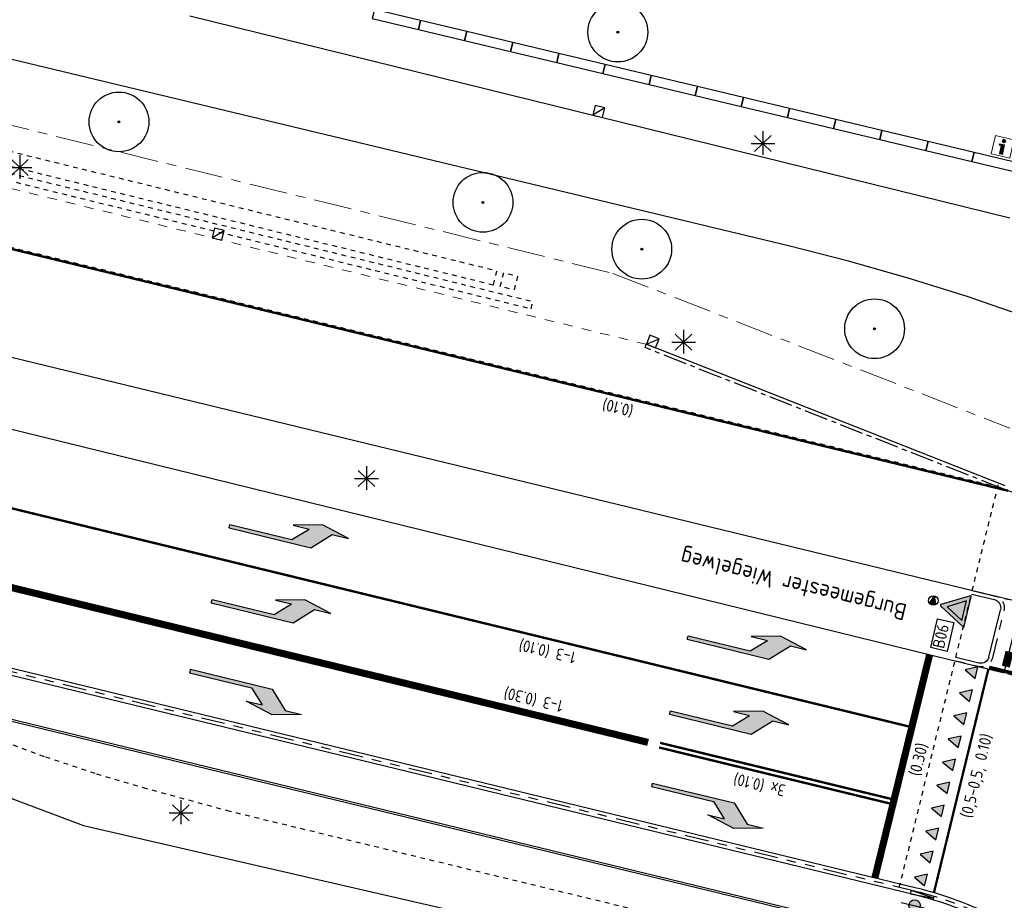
# Model space of a CAD drawing. Header units: metres. Extents: x 116958 to 118326, y 475500 to 477904.
# Tile 92 of 256: x 117458 to 117500, y 476384 to 476421. Entities that reach past the tile are written whole.
import ezdxf

# ---------------------------------------------------------------- set-up
doc = ezdxf.new("R2010")
doc.units = ezdxf.units.M
doc.header["$LTSCALE"] = 0.2
for name, pattern in [('200-03-03', [3, 1.5, -1.5]), ('200-05-05', [5, 2.5, -2.5]), ('200-1-3', [20, 5, -15]), ('CENTER', [8, 5, -1, 1, -1]), ('HIDDEN', [4, 2, -2]), ('MATGRENS', [2, 1, -1]), ('VH-BUSHALTEBAND-SO', [4, 2, -2]), ('VH-OPSLUITBAND_80X200', [14, 8, -2, 2, -2]), ('VH-TROTTOIRBAND_130-150', [15, 5, -2, 2, -2, 2, -2])]:
    doc.linetypes.add(name, pattern=pattern)
doc.layers.get('0').update_dxf_attribs({"color": 6})
for name, color, linetype in [('B-WE-GR-BOOM-G', 252, 'Continuous'), ('B-WE-IE-MEUBILAIR_WEGMEUBILAIR_LICHTMAST-G', 252, 'Continuous'), ('B-WE-OG-STRAATNAAM-T35', 3, 'Continuous'), ('B-WE-RI-HWA_KOLK_TROTTOIRKOLK-G', 252, 'Continuous'), ('B-WE-VH-GOOT_TEGEL-150', 252, 'CENTER'), ('B-WE-VH-KANTOPSLUITING_TROTTOIRBAND_130X150_250-G', 252, 'Continuous'), ('B-WE-VH-MATERIAALGRENS-G', 252, 'MATGRENS'), ('B-WE-VH-VERHARDING_ASFALT-GV', 252, 'Continuous'), ('N-WE-IE-MEUBILAIR_WEGMEUBILAIR_LICHTMAST-G', 2, 'Continuous'), ('N-WE-IE-MEUBILAIR_WEGMEUBILAIR_VERKEERSBORD-G', 7, 'Continuous'), ('N-WE-IE-MEUBILAIR_WEGMEUBILAIR_VERKEERSBORD-PAAL', 2, 'Continuous'), ('N-WE-VH-GOOT_TEGEL-150', 251, 'Continuous'), ('N-WE-VH-KANTOPSLUITING_ACHTERKANTBAND-G', 251, 'Continuous'), ('N-WE-VH-KANTOPSLUITING_OPSLUITBAND_80X200-G', 251, 'Continuous'), ('N-WE-VH-KANTOPSLUITING_TROTTOIRBAND_130 150-G', 251, 'VH-TROTTOIRBAND_130-150'), ('N-WE-VH-KANTOPSLUITING_TROTTOIRBAND_130 150-VERLAADG', 251, 'HIDDEN'), ('N-WE-VH-KANTVERHARDING_TEGEL_NOPPENTEGEL', 1, 'Continuous'), ('N-WE-VH-MATERIAALGRENS-G', 251, 'MATGRENS'), ('N-WE-VH-PARKBAND-G', 7, 'Continuous'), ('N-WE-VW-MARKERING_DWARS_DRIEHOEK_5050-S', 1, 'Continuous'), ('N-WE-VW-MARKERING_DWARS_OVERSTEEK_VOETGANGERS-G', 1, '200-03-03'), ('N-WE-VW-MARKERING_DWARS_STOPSTREEP_030-G', 1, 'Continuous'), ('N-WE-VW-MARKERING_LANGS_STREEP_050_050_010-G', 1, '200-05-05'), ('N-WE-VW-MARKERING_LANGS_STREEP_100_300_010-G', 1, '200-1-3'), ('N-WE-VW-MARKERING_LANGS_STREEP_100_300_030-G', 1, '200-1-3'), ('N-WE-VW-MARKERING_LANGS_STREEP_GETROKKEN_3X010-G', 1, 'Continuous'), ('N-WE-VW-MARKERING_PIJL-S', 1, 'Continuous'), ('N-WE-VW-MARKERING_TEKST-G', 7, 'Continuous'), ('to-xx-bibcontour', 7, 'Continuous'), ('to-xx-bibkleur', 7, 'Continuous'), ('X-XX-WERKGRENS-G', 4, 'WERKGRENS')]:
    doc.layers.add(name, color=color, linetype=linetype)
doc.layers.add('B-WE-VH-KANTOPSLUITING_BUSHALTEBAND-G', color=252, linetype='VH-BUSHALTEBAND-SO', lineweight=18)
doc.layers.add('B-WE-VH-KANTOPSLUITING_OPSLUITBAND_80X200-G', color=252, linetype='VH-OPSLUITBAND_80X200', lineweight=18)
doc.styles.get("Standard").update_dxf_attribs({"font": 'isocp.shx'})
doc.linetypes.add('WERKGRENS', pattern='A,5,-2,[100,standaard.shx,S=1,R=0,X=0,Y=0],-2', length=9)

# ---------------------------------------------------------------- blocks, each defined once
blk = doc.blocks.new('blind_oud')
blk.add_lwpolyline([(0, 0), (-0.3, 0), (-0.3, -0.3), (0, -0.3)], close=True)
at = {"color": 8}
for centre in [(-0.275, -0.025), (-0.275, -0.075), (-0.275, -0.125), (-0.275, -0.175), (-0.275, -0.225), (-0.275, -0.275), (-0.225, -0.025), (-0.225, -0.075), (-0.225, -0.125), (-0.225, -0.175), (-0.225, -0.225), (-0.225, -0.275), (-0.175, -0.025), (-0.175, -0.075), (-0.175, -0.125), (-0.175, -0.175), (-0.175, -0.225), (-0.175, -0.275), (-0.125, -0.025), (-0.125, -0.075), (-0.125, -0.125), (-0.125, -0.175), (-0.125, -0.225), (-0.125, -0.275), (-0.075, -0.025), (-0.075, -0.075), (-0.075, -0.125), (-0.075, -0.175), (-0.075, -0.225), (-0.075, -0.275), (-0.025, -0.025), (-0.025, -0.075), (-0.025, -0.125), (-0.025, -0.175), (-0.025, -0.225), (-0.025, -0.275)]:
    blk.add_circle(centre, 0.0125, dxfattribs=at)
blk = doc.blocks.new('Haaitnd')
blk.add_lwpolyline([(500, 0), (0, 0), (250, -500), (500, 0)])
blk.add_solid([(0, 0), (500, 0), (250, -500)])
blk = doc.blocks.new('CELQ211865')
for p, q in [((-0.001, 0.526), (0, -0.474)), ((-0.5, 0), (0.5, 0)), ((0.354, -0.336), (-0.354, 0.336)), ((0.354, 0.336), (-0.354, -0.336))]:
    blk.add_line(p, q)
blk = doc.blocks.new('Kvtrot')
blk.add_line((0, -420), (420, 0))
at = {"flags": 128}
blk.add_lwpolyline([(0, -420), (420, -420), (420, 0), (0, 0)], close=True, dxfattribs=at)
blk = doc.blocks.new('Bestboom')
h = blk.add_hatch(color=256)
h.dxf.hatch_style = 1
h.paths.add_polyline_path([(41, 0, 1), (-41, 0, 1)])
for radius in [1260, 41.1]:
    blk.add_circle((0, 0), radius)
blk = doc.blocks.new('N-SVW-MARKERING_PIJL_LA_5.0')
at = {"layer": 'N-WE-VW-MARKERING_PIJL-S'}
blk.add_hatch(color=256, dxfattribs=at).paths.add_polyline_path([(3.55, -0.075), (0, -0.075), (0, 0.075), (2.696, 0.075), (3.296, 0.675), (2.6, 0.675), (3.8, 0.975), (5, 0.675), (4.3, 0.675)])
for p, q in [((3.8, 0.975), (2.6, 0.675)), ((5, 0.675), (3.8, 0.975)), ((2.6, 0.675), (3.296, 0.675)), ((2.696, 0.075), (3.296, 0.675)), ((3.55, -0.075), (4.3, 0.675)), ((4.3, 0.675), (5, 0.675)), ((0, 0.075), (2.696, 0.075)), ((0, -0.075), (0, 0.075)), ((0, -0.075), (3.55, -0.075))]:
    blk.add_line(p, q, dxfattribs=at)
blk = doc.blocks.new('N-SVW-MARKERING_PIJL_RA_5.0')
at = {"layer": 'N-WE-VW-MARKERING_PIJL-S'}
blk.add_hatch(color=256, dxfattribs=at).paths.add_polyline_path([(3.8, -0.975), (2.6, -0.675), (3.296, -0.675), (2.696, -0.075), (0, -0.075), (0, 0.075), (3.55, 0.075), (4.3, -0.675), (5, -0.675)])
for p, q in [((0, 0.075), (3.55, 0.075)), ((0, 0.075), (0, -0.075)), ((3.55, 0.075), (4.3, -0.675)), ((0, -0.075), (2.696, -0.075)), ((2.696, -0.075), (3.296, -0.675)), ((2.6, -0.675), (3.296, -0.675)), ((3.8, -0.975), (2.6, -0.675)), ((5, -0.675), (3.8, -0.975)), ((4.3, -0.675), (5, -0.675))]:
    blk.add_line(p, q, dxfattribs=at)
blk = doc.blocks.new('Symblm')
h = blk.add_hatch(color=256)
edge = h.paths.add_edge_path()
edge.add_arc((0, 0), 241, 0, 360)
blk.add_line((-590, 0), (590, 0))
blk.add_circle((0, 0), 241)
blk = doc.blocks.new('B06')
at = {"layer": 'to-xx-bibkleur'}
h = blk.add_hatch(color=10, dxfattribs=at)
h.paths.add_polyline_path([(0.211, 0.511), (-0.211, 0.511), (0, 0.145)], flags=16)
edge = h.paths.add_edge_path()
edge.add_line((-0.337, 0.569), (-0.013, 0.007))
edge.add_arc((0, 0.015), 0.015, 210, 330)
edge.add_line((0.013, 0.007), (0.337, 0.569))
edge.add_arc((0.324, 0.576), 0.015, 330, 450)
edge.add_line((0.324, 0.591), (-0.324, 0.591))
edge.add_arc((-0.324, 0.576), 0.015, 90, 210)
blk.add_hatch(color=255, dxfattribs=at).paths.add_polyline_path([(0.211, 0.511), (-0.211, 0.511), (0, 0.145)])
at = {"layer": 'to-xx-bibcontour', "color": 7, "flags": 128}
blk.add_lwpolyline([(-0.337, 0.569), (-0.013, 0.007, 0.57735), (0.013, 0.007), (0.337, 0.569, 0.57735), (0.324, 0.591), (-0.324, 0.591, 0.57735)], format="xyb", close=True, dxfattribs=at)
blk.add_lwpolyline([(0.211, 0.511), (-0.211, 0.511), (0, 0.145)], close=True, dxfattribs=at)
at = {"layer": 'to-xx-bibkleur', "color": 10, "flags": 128}
blk.add_lwpolyline([(-0.337, 0.569), (-0.013, 0.007, 0.57735), (0.013, 0.007), (0.337, 0.569, 0.57735), (0.324, 0.591), (-0.324, 0.591, 0.57735)], format="xyb", close=True, dxfattribs=at)
blk.add_lwpolyline([(0.211, 0.511), (-0.211, 0.511), (0, 0.145)], close=True, dxfattribs=at)
blk = doc.blocks.new('SIE-WEG_VERKEERSBORD_INFORMATIE-SO')
at = {"linetype": 'ByBlock', "lineweight": 18}
h = blk.add_hatch(color=0, dxfattribs=at)
h.dxf.hatch_style = 1
h.paths.add_polyline_path([(0.32, 0.49), (-0.82, 0.49), (-0.82, 0.19), (-0.32, 0.19), (-0.32, -1.62), (0.32, -1.62)])
h = blk.add_hatch(color=0, dxfattribs=at)
h.dxf.hatch_style = 1
edge = h.paths.add_edge_path()
edge.add_arc((0, 1.25), 0.373, 0, 360)
at = {"color": 0, "linetype": 'ByBlock', "lineweight": 18}
for points in [[(-2, -2), (2, -2), (2, 2), (-2, 2)], [(0.32, 0.49), (-0.82, 0.49), (-0.82, 0.19), (-0.32, 0.19), (-0.32, -1.62), (0.32, -1.62)]]:
    blk.add_lwpolyline(points, close=True, dxfattribs=at)
blk.add_circle((0, 1.25), 0.373, dxfattribs=at)
blk = doc.blocks.new('Vb')
blk.add_lwpolyline([(125, -138), (-127, -138), (0, 185), (114, -100), (-71, -100), (0, 100), (56, -60), (-13, -60), (0, -20), (1, 30)])
blk.add_circle((0, 0), 200)

msp = doc.modelspace()

# ---------------------------------------------------------------- linework, layer by layer
at = {"layer": 'B-WE-VH-GOOT_TEGEL-150'}
for p, q in [((117484.615, 476407.228), (117484.67, 476407.368)), ((117499.743, 476401.263), (117484.615, 476407.228))]:
    msp.add_line(p, q, dxfattribs=at)
at = {"layer": 'B-WE-VH-KANTOPSLUITING_BUSHALTEBAND-G'}
msp.add_line((117484.67, 476407.368), (117446.808, 476416.66), dxfattribs=at)
at = {"layer": 'B-WE-VH-KANTOPSLUITING_OPSLUITBAND_80X200-G'}
for p, q in [((117457.075, 476416.804), (117483.262, 476410.361)), ((117483.262, 476410.361), (117500, 476403.831))]:
    msp.add_line(p, q, dxfattribs=at)
at = {"layer": 'B-WE-VH-KANTOPSLUITING_TROTTOIRBAND_130X150_250-G'}
for p, q in [((117465.415, 476421.217), (117500, 476412.704)), ((117499.798, 476401.402), (117484.67, 476407.368))]:
    msp.add_line(p, q, dxfattribs=at)
at = {"layer": 'B-WE-VH-KANTOPSLUITING_TROTTOIRBAND_130X150_250-G', "flags": 128}
msp.add_lwpolyline([(117444.091, 476407.175), (117496.707, 476394.256), (117499.761, 476393.506), (117500, 476394.48), (117500.49, 476396.476), (117498.956, 476396.85), (117452.039, 476408.233), (117444.869, 476410.15)], dxfattribs=at)
at = {"layer": 'B-WE-VH-MATERIAALGRENS-G', "flags": 128}
for points in [[(117478.222, 476409.877), (117478.365, 476410.46), (117451.269, 476417.11), (117451.126, 476416.527), (117478.222, 476409.877)], [(117479.81, 476408.87), (117479.881, 476409.161), (117449.889, 476416.522), (117449.818, 476416.23), (117479.81, 476408.87)], [(117478.513, 476409.807), (117478.656, 476410.389), (117479.239, 476410.246), (117479.096, 476409.664), (117478.513, 476409.807)]]:
    msp.add_lwpolyline(points, dxfattribs=at)
at = {"layer": 'B-WE-VH-VERHARDING_ASFALT-GV'}
for p, q in [((117490.666, 476411.525), (117457.558, 476419.466)), ((117493.196, 476410.876), (117490.666, 476411.525)), ((117495.707, 476410.16), (117493.196, 476410.876)), ((117498.198, 476409.378), (117495.707, 476410.16)), ((117500.668, 476408.529), (117498.198, 476409.378))]:
    msp.add_line(p, q, dxfattribs=at)
at = {"layer": 'N-WE-IE-MEUBILAIR_WEGMEUBILAIR_VERKEERSBORD-G'}
msp.add_lwpolyline([(117496.665, 476394.577), (117496.95, 476395.796), (117497.64, 476395.635), (117497.355, 476394.416)], close=True, dxfattribs=at)
at = {"layer": 'N-WE-VH-GOOT_TEGEL-150', "flags": 128}
for points in [[(117503.582, 476400.582), (117503.574, 476400.432, -0.084892), (117499.577, 476401.329)], [(117499.334, 476383.061), (117499.399, 476383.197, 0.058914), (117496.064, 476384.436), (117439.796, 476398.101)]]:
    msp.add_lwpolyline(points, format="xyb", dxfattribs=at)
at = {"layer": 'N-WE-VH-KANTOPSLUITING_ACHTERKANTBAND-G', "flags": 128}
for points in [[(117494.073, 476371.571), (117496.627, 476382.056), (117439.128, 476396.02), (117425.836, 476401.378), (117410.654, 476408.198)], [(117499.116, 476394.177), (117499.603, 476396.176)], [(117496.768, 476383.934), (117496.812, 476384.078)]]:
    msp.add_lwpolyline(points, dxfattribs=at)
for points in [[(117499.449, 476382.532, 0.346921), (117499.269, 476382.926, 0.059048), (117495.993, 476384.145), (117439.704, 476397.815)], [(117498.379, 476396.835), (117499.346, 476396.6, -0.414358), (117499.603, 476396.177)], [(117499.117, 476394.18, -0.414751), (117498.693, 476393.923), (117497.722, 476394.161)]]:
    msp.add_lwpolyline(points, format="xyb", dxfattribs=at)
msp.add_lwpolyline([(117495.845, 476384.335), (117495.803, 476384.191), (117496.79, 476384.006)], close=True, dxfattribs=at)
at = {"layer": 'N-WE-VH-KANTOPSLUITING_OPSLUITBAND_80X200-G', "flags": 128}
msp.add_lwpolyline([(117494.15, 476371.552), (117496.723, 476382.115), (117439.153, 476396.096), (117425.867, 476401.452), (117410.687, 476408.271)], dxfattribs=at)
at = {"layer": 'N-WE-VH-KANTOPSLUITING_TROTTOIRBAND_130 150-G', "flags": 128}
msp.add_lwpolyline([(117496.031, 476384.29), (117439.75, 476397.958)], dxfattribs=at)
for points in [[(117498.415, 476396.981), (117499.381, 476396.746, -0.414358), (117499.749, 476396.142), (117499.262, 476394.144, -0.414751), (117498.657, 476393.777), (117497.686, 476394.015)], [(117496.812, 476384.078, 0.013528), (117496.028, 476384.29)]]:
    msp.add_lwpolyline(points, format="xyb", dxfattribs=at)
at = {"layer": 'N-WE-VH-KANTOPSLUITING_TROTTOIRBAND_130 150-VERLAADG', "flags": 128}
msp.add_lwpolyline([(117498.425, 476383.489, 0.028651), (117496.812, 476384.078)], format="xyb", dxfattribs=at)
at = {"layer": 'N-WE-VH-MATERIAALGRENS-G'}
for p, q in [((117498.415, 476396.981), (117499.527, 476401.509)), ((117497.722, 476394.161), (117498.379, 476396.835)), ((117499.381, 476396.746), (117502.783, 476395.92)), ((117495.338, 476384.458), (117497.686, 476394.015)), ((117502.056, 476392.939), (117498.657, 476393.777)), ((117459.286, 476389.976), (117457.165, 476390.764)), ((117461.434, 476389.261), (117459.286, 476389.976)), ((117463.605, 476388.621), (117461.434, 476389.261)), ((117467.117, 476387.663), (117463.605, 476388.621)), ((117495.938, 476380.668), (117467.117, 476387.663))]:
    msp.add_line(p, q, dxfattribs=at)
at = {"layer": 'N-WE-VH-MATERIAALGRENS-G', "flags": 128}
msp.add_lwpolyline([(117499.585, 476401.326), (117438.541, 476416.139, -0.014163), (117434.443, 476417.257)], format="xyb", dxfattribs=at)
at = {"layer": 'N-WE-VH-PARKBAND-G', "flags": 128}
for points in [[(117473.112, 476421.107), (117475.058, 476420.643), (117475.151, 476421.032), (117473.205, 476421.496)], [(117475.058, 476420.643), (117477.003, 476420.179), (117477.096, 476420.568), (117475.151, 476421.032)], [(117477.003, 476420.179), (117478.948, 476419.715), (117479.041, 476420.104), (117477.096, 476420.568)], [(117478.948, 476419.715), (117480.894, 476419.25), (117480.987, 476419.639), (117479.041, 476420.104)], [(117480.894, 476419.25), (117482.839, 476418.786), (117482.932, 476419.175), (117480.987, 476419.639)], [(117482.839, 476418.786), (117484.785, 476418.322), (117484.877, 476418.711), (117482.932, 476419.175)], [(117484.785, 476418.322), (117486.73, 476417.858), (117486.823, 476418.247), (117484.877, 476418.711)], [(117486.73, 476417.858), (117488.675, 476417.393), (117488.768, 476417.783), (117486.823, 476418.247)], [(117488.675, 476417.393), (117490.621, 476416.929), (117490.714, 476417.318), (117488.768, 476417.783)], [(117490.621, 476416.929), (117492.566, 476416.465), (117492.659, 476416.854), (117490.714, 476417.318)], [(117492.566, 476416.465), (117494.512, 476416.001), (117494.604, 476416.39), (117492.659, 476416.854)], [(117494.512, 476416.001), (117496.457, 476415.537), (117496.55, 476415.926), (117494.604, 476416.39)], [(117496.457, 476415.537), (117498.402, 476415.072), (117498.495, 476415.461), (117496.55, 476415.926)], [(117498.402, 476415.072), (117500.348, 476414.608), (117500.44, 476414.997), (117498.495, 476415.461)]]:
    msp.add_lwpolyline(points, close=True, dxfattribs=at)
at = {"layer": 'N-WE-VW-MARKERING_DWARS_OVERSTEEK_VOETGANGERS-G', "const_width": 0.15}
msp.add_lwpolyline([(117499.127, 476393.742), (117502.075, 476393.015)], dxfattribs=at)
at = {"layer": 'N-WE-VW-MARKERING_DWARS_STOPSTREEP_030-G', "const_width": 0.3, "flags": 128}
msp.add_lwpolyline([(117496.616, 476394.278), (117494.307, 476384.863)], dxfattribs=at)
at = {"layer": 'N-WE-VW-MARKERING_LANGS_STREEP_050_050_010-G', "const_width": 0.1, "flags": 128}
msp.add_lwpolyline([(117499.093, 476393.661), (117496.797, 476384.236)], dxfattribs=at)
at = {"layer": 'N-WE-VW-MARKERING_LANGS_STREEP_100_300_010-G', "const_width": 0.1, "flags": 128}
msp.add_lwpolyline([(117495.72, 476391.255), (117441.991, 476404.322), (117429.921, 476408.647)], dxfattribs=at)
at = {"layer": 'N-WE-VW-MARKERING_LANGS_STREEP_100_300_030-G', "const_width": 0.3, "flags": 128}
msp.add_lwpolyline([(117484.743, 476390.579), (117441.057, 476401.205), (117429.074, 476405.498)], dxfattribs=at)
at = {"layer": 'N-WE-VW-MARKERING_LANGS_STREEP_GETROKKEN_3X010-G', "const_width": 0.1, "flags": 128}
msp.add_lwpolyline([(117499.927, 476401.192), (117438.529, 476416.09, -0.014163), (117434.428, 476417.209)], format="xyb", dxfattribs=at)
for points in [[(117495.117, 476388.165), (117485.253, 476390.559)], [(117495.069, 476387.97), (117485.206, 476390.364)]]:
    msp.add_lwpolyline(points, dxfattribs=at)
at = {"layer": 'X-XX-WERKGRENS-G', "flags": 128}
msp.add_lwpolyline([(117645.966, 476862.608), (117634.975, 476865.215), (117637.549, 476876.062), (117633.091, 476878.039), (117638.284, 476901.007, 0.007003), (117641.226, 476914.924), (117644.773, 476932.942, -0.009477), (117648.775, 476951.419), (117682.14, 477092.483), (117684.939, 477091.821), (117690.015, 477113.189), (117687.195, 477113.856), (117696.076, 477151.406), (117682.569, 477154.508), (117677.871, 477156.523), (117675.919, 477151.954), (117677.602, 477151.204), (117617.875, 476891.201, -0.141031), (117612.051, 476885.173), (117608.886, 476872.162), (117616.633, 476870.35), (117594.455, 476775.581), (117591.666, 476762.626), (117557.231, 476770.236), (117535.942, 476756.762), (117522.825, 476758.076), (117522.122, 476749.735), (117520.3, 476747.178), (117535.038, 476744.547), (117534.966, 476740.512), (117573.086, 476730.733), (117571.947, 476714.535), (117565.215, 476668.074), (117554.446, 476619.405), (117549.004, 476617.336), (117546.955, 476605.911), (117551.028, 476605.181), (117550.381, 476598.052), (117540.244, 476553.057), (117535.446, 476554.002), (117533.471, 476545.052), (117547.576, 476541.939), (117533.456, 476476.213), (117526.697, 476477.744), (117522.557, 476461.911), (117516.78, 476459.483), (117507.879, 476463.515), (117505.893, 476459.239), (117469.651, 476476.107), (117445.515, 476423.418), (117445.969, 476417.986), (117435.042, 476418.679), (117428.138, 476420.77), (117425.4, 476412.334), (117423.691, 476405.197), (117410.801, 476410.43), (117409.707, 476407.766), (117426.749, 476399.88), (117460.942, 476387.067), (117495.102, 476379.225), (117493.473, 476372.266), (117476.762, 476376.217), (117474.371, 476365.471), (117490.826, 476361.761), (117489.011, 476354.226), (117492.171, 476353.519), (117480.28, 476305.319), (117481.559, 476284.029), (117447.927, 476135.022), (117473.064, 476129.348), (117488.546, 476194.332), (117500.593, 476245.915), (117521.692, 476335.956), (117536.075, 476396.456), (117539.34, 476409.195), (117544.629, 476407.966), (117544.761, 476408.532), (117545.639, 476412.323), (117546.285, 476414.538), (117547.002, 476416.759), (117547.783, 476418.957), (117548.626, 476421.133), (117549.535, 476423.292), (117550.414, 476425.27), (117552.646, 476424.738), (117556.736, 476433.563), (117554.56, 476434.571), (117556.966, 476439.647), (117557.923, 476441.832), (117558.828, 476444.033), (117559.893, 476446.798), (117553.617, 476449.004), (117553.613, 476449.012, 0.021466), (117555.402, 476455.195), (117565.967, 476498.595), (117570.396, 476517.672), (117575.056, 476516.78), (117577.827, 476530.802), (117583.117, 476555.018), (117595.731, 476619.079), (117602.418, 476639.656), (117617.479, 476703.965), (117625.5, 476736.7), (117655.241, 476731.488), (117659.402, 476732.956), (117666.831, 476731.123), (117669.317, 476741.762), (117666.401, 476742.399, -0.426224), (117663.39, 476747.393), (117663.437, 476747.595), (117644.312, 476752.004, -0.159878), (117642.178, 476753.295), (117640.415, 476755.345, 0.159971), (117634.861, 476758.701), (117632.898, 476759.153), (117633.552, 476762.081), (117631.458, 476762.563), (117637.173, 476786.581), (117628.152, 476788.606), (117645.966, 476862.608)], format="xyb", dxfattribs=at)

# ---------------------------------------------------------------- block references
at = {"layer": 'B-WE-GR-BOOM-G', "xscale": 0.001, "yscale": 0.001, "zscale": 0.001}
for p in [(117483.468, 476420.536), (117462.432, 476416.749), (117477.781, 476413.355), (117484.478, 476411.382), (117494.296, 476408.025)]:
    msp.add_blockref('Bestboom', p, dxfattribs=at)
at = {"layer": 'B-WE-IE-MEUBILAIR_WEGMEUBILAIR_LICHTMAST-G'}
for p in [(117489.586, 476415.832), (117458.251, 476414.825), (117486.242, 476407.454), (117472.871, 476401.708), (117465.044, 476387.61)]:
    msp.add_blockref('CELQ211865', p, dxfattribs=at)
at = {"layer": 'B-WE-RI-HWA_KOLK_TROTTOIRKOLK-G', "xscale": 0.001, "yscale": 0.001, "zscale": 0.001}
for p, rotation in [((117482.821, 476416.933), 166.1722460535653), ((117466.467, 476412.268), 346.2111728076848), ((117484.825, 476407.759), 338.4776772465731)]:
    msp.add_blockref('Kvtrot', p, dxfattribs=dict(at, rotation=rotation))
at = {"layer": 'N-WE-IE-MEUBILAIR_WEGMEUBILAIR_LICHTMAST-G', "xscale": 0.001, "yscale": 0.001, "zscale": 0.001, "rotation": 346.7493564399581}
msp.add_blockref('Symblm', (117495.986, 476383.697), dxfattribs=at)
at = {"layer": 'N-WE-IE-MEUBILAIR_WEGMEUBILAIR_VERKEERSBORD-G'}
for name, p, xscale, yscale, zscale, rotation in [('SIE-WEG_VERKEERSBORD_INFORMATIE-SO', (117499.694, 476415.697), 0.2, 0.2, 0.2, 346.9218618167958), ('B06', (117497.074, 476396.367), 1.999999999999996, 1.999999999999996, 1.999999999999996, 256.7493564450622)]:
    msp.add_blockref(name, p, dxfattribs=dict(at, xscale=xscale, yscale=yscale, zscale=zscale, rotation=rotation))
at = {"layer": 'N-WE-IE-MEUBILAIR_WEGMEUBILAIR_VERKEERSBORD-PAAL', "xscale": 0.001, "yscale": 0.001, "zscale": 0.001, "rotation": 346.9218620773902}
msp.add_blockref('Vb', (117496.773, 476396.561), dxfattribs=at)
at = {"layer": 'N-WE-VH-KANTVERHARDING_TEGEL_NOPPENTEGEL', "rotation": 166.1733968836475}
for p in [(117499.76, 476394.124), (117499.689, 476393.833)]:
    msp.add_blockref('blind_oud', p, dxfattribs=at)
at = {"layer": 'N-WE-VW-MARKERING_DWARS_DRIEHOEK_5050-S', "xscale": 0.001, "yscale": 0.001, "zscale": 0.001, "rotation": 256.3098339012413}
for p in [(117498.655, 476393.762), (117498.418, 476392.791), (117498.181, 476391.819), (117497.945, 476390.848), (117497.708, 476389.876), (117497.471, 476388.904), (117497.235, 476387.933), (117496.998, 476386.961), (117496.761, 476385.99), (117496.525, 476385.018)]:
    msp.add_blockref('Haaitnd', p, dxfattribs=at)
at = {"layer": 'N-WE-VW-MARKERING_PIJL-S', "rotation": 346.3577397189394}
for name, p in [('N-SVW-MARKERING_PIJL_LA_5.0', (117467.09, 476399.7)), ('N-SVW-MARKERING_PIJL_LA_5.0', (117466.343, 476396.537)), ('N-SVW-MARKERING_PIJL_LA_5.0', (117486.411, 476395.003)), ('N-SVW-MARKERING_PIJL_RA_5.0', (117465.424, 476393.59)), ('N-SVW-MARKERING_PIJL_LA_5.0', (117485.665, 476391.84)), ('N-SVW-MARKERING_PIJL_RA_5.0', (117484.903, 476388.793))]:
    msp.add_blockref(name, p, dxfattribs=at)

# ---------------------------------------------------------------- texts
at = {"layer": 'B-WE-OG-STRAATNAAM-T35', "insert": (117495.639, 476396.151), "char_height": 0.7, "attachment_point": 4, "rotation": 166.2047, "line_spacing_factor": 0.8}
msp.add_mtext('Burgemeester Wiegelweg', dxfattribs=at)
at = {"layer": 'N-WE-IE-MEUBILAIR_WEGMEUBILAIR_VERKEERSBORD-G'}
msp.add_text('B06', height=0.5, rotation=76.8394, dxfattribs=at).set_placement((117497.216, 476394.506))
at = {"layer": 'N-WE-VW-MARKERING_TEKST-G'}
for s, rotation, p in [('(0.10)', 166.3303, (117484.164, 476404.787)), ('1-3 (0.10)', 166.3303, (117481.745, 476394.374)), ('1-3 (0.30)', 166.3303, (117481.201, 476392.327)), ('(0,5-0,5, 0.10)', 75.9161, (117498.388, 476387.354)), ('(0.30)', 76.22, (117496.222, 476389.121)), ('3x (0.10)', 166.3577, (117490.575, 476388.774))]:
    msp.add_text(s, height=0.5, rotation=rotation, dxfattribs=at).set_placement(p)

doc.saveas('drawing.dxf')
